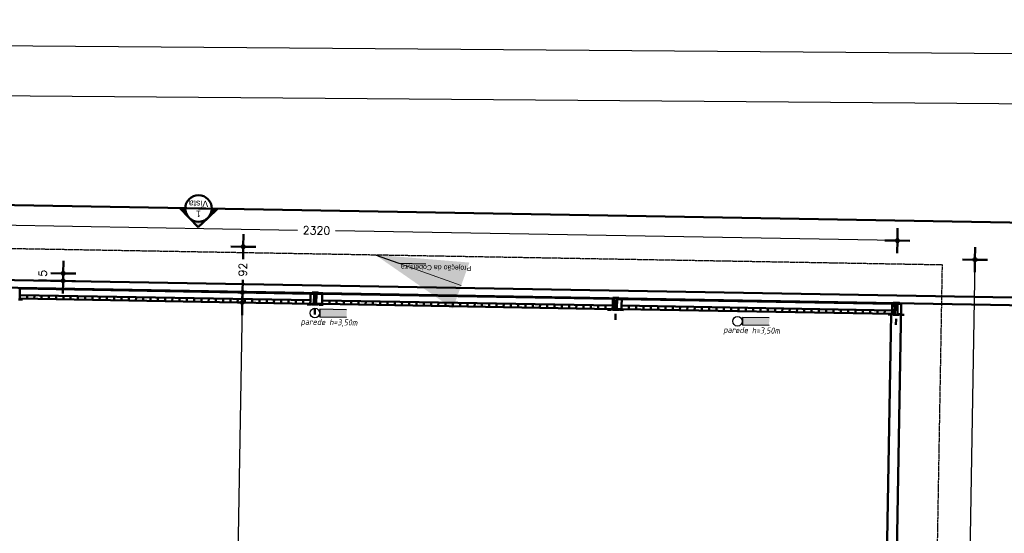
# Model space of a CAD drawing. Header units: inches. Extents: x -33917 to -601, y 26730 to 64098.
# Tile 17 of 80: x -27110 to -25145, y 32724 to 33750. Entities that reach past the tile are written whole.
import ezdxf
from ezdxf.enums import TextEntityAlignment as Align

# ---------------------------------------------------------------- set-up
doc = ezdxf.new("R2010")
doc.units = ezdxf.units.IN
doc.header["$LTSCALE"] = 0.8
doc.header["$MEASUREMENT"] = 0
doc.set_wipeout_variables(frame=1)
doc.header["$PDMODE"] = 2
doc.linetypes.add('HIDDEN', pattern=[0.375, 0.25, -0.125])
doc.linetypes.add('Linha Tracejada 2_1', pattern=[3, 2, -1])
for name, color, linetype in [('3d', 7, 'Continuous'), ('Incêndio_símbolos', 240, 'Continuous'), ('texto', 7, 'Continuous')]:
    doc.layers.add(name, color=color, linetype=linetype)
doc.layers.add('Parede', color=7, linetype='Continuous', lineweight=50)
doc.layers.add('Telhado', color=45, linetype='HIDDEN', lineweight=18)
doc.styles.add('GENERATED_STYLE_1', font='arial.ttf')
doc.styles.add('ISOCP', font='isocp.shx', dxfattribs={"oblique": 10})
doc.styles.add('R', font='romans.shx')
doc.dimstyles.new('100', dxfattribs={"dimscale": 2, "dimtxt": 14, "dimasz": 1, "dimexe": 1, "dimexo": 1, "dimgap": 5, "dimtad": 1, "dimdec": 0, "dimdsep": 46, "dimtxsty": 'R', "dimblk1": 'COTA', "dimblk2": 'COTA', "dimsah": 1, "dimcen": 1, "dimse1": 1, "dimse2": 1, "dimclrt": 7, "dimaunit": 1, "dimadec": 0, "dimazin": 0, "dimtfac": 1, "dimtdec": 0, "dimtmove": 2, "dimatfit": 3, "dimldrblk": 'COTA', "dimfxl": 1, "dimtolj": 1, "dimarcsym": 0})
doc.dimstyles.new('GENERATED_STYLE__7', dxfattribs={"dimtxt": 0.18, "dimasz": 182.4, "dimexe": 0.18, "dimexo": 0.0625, "dimgap": 0.09, "dimtad": 0, "dimtih": 1, "dimtoh": 1, "dimdec": 4, "dimzin": 0, "dimdsep": 46, "dimtxsty": 'Standard', "dimcen": 0.09, "dimadec": 0, "dimazin": 0, "dimtfac": 1, "dimtdec": 4, "dimtmove": 0, "dimatfit": 3, "dimldrblk": 'ARROWHEAD_5', "dimfxl": 1, "dimtolj": 1, "dimtzin": 0, "dimarcsym": 0})

# ---------------------------------------------------------------- blocks, each defined once
blk = doc.blocks.new('COTA')
h = blk.add_hatch(color=256)
h.paths.add_polyline_path([(0, 1.5, 0.414214), (-1.5, 0), (0, 0)])
h.paths.add_polyline_path([(1.5, 0), (0, 0), (0, -1.5, 0.414214)])
h.paths.add_polyline_path([(0, 1.5), (0, 0), (1.5, 0, 0.414214)])
h.paths.add_polyline_path([(0, 0), (-1.5, 0, 0.414214), (0, -1.5)])
for p, q in [((0, 12.5), (0, 0)), ((0, 0), (-12.5, 0)), ((0, -12.5), (0, 0)), ((0, 0), (12.5, 0))]:
    blk.add_line(p, q)
blk.add_circle((0, 0), 1.5)
blk = doc.blocks.new('*D19')
at = {"layer": 'Defpoints', "color": 0, "lineweight": -3, "transparency": 16777216}
for p in [(-25269, 33271.6), (-25294.8, 31788.9), (-25229.4, 31787.7)]:
    blk.add_point(p, dxfattribs=at)
at = {"layer": 'Parede', "color": 0, "lineweight": -2, "transparency": 16777216}
for p, q in [((-25203.5, 33268.5), (-25215.8, 32566.5)), ((-25229.3, 31789.7), (-25217.1, 32492.4))]:
    blk.add_line(p, q, dxfattribs=at)
at = {"layer": 'Parede', "color": 0, "lineweight": -2, "transparency": 16777216, "xscale": 2, "yscale": 2, "zscale": 2}
for p, rotation in [((-25203.5, 33270.5), 88.99999999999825), ((-25229.4, 31787.7), 268.9999999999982)]:
    blk.add_blockref('COTA', p, dxfattribs=dict(at, rotation=rotation))
at = {"layer": 'Parede', "color": 7, "transparency": 16777216, "insert": (-25216.4, 32529.5), "char_height": 16, "attachment_point": 5, "rotation": 89, "style": 'R'}
blk.add_mtext('\\A1;1483', dxfattribs=at)
blk = doc.blocks.new('*D24')
at = {"layer": 'Defpoints', "color": 0, "lineweight": -3, "transparency": 16777216}
for p in [(-25815.3, 33281.6), (-26665.6, 33205), (-26530.4, 33202.6)]:
    blk.add_point(p, dxfattribs=at)
at = {"layer": 'Parede', "color": 0, "lineweight": -2, "transparency": 16777216}
for p, q in [((-26664.1, 33294.5), (-26664.4, 33273.7)), ((-26665.6, 33207), (-26665.2, 33227.8))]:
    blk.add_line(p, q, dxfattribs=at)
at = {"layer": 'Parede', "color": 0, "lineweight": -2, "transparency": 16777216, "xscale": 2, "yscale": 2, "zscale": 2}
for p, rotation in [((-26664, 33296.5), 88.99999999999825), ((-26665.6, 33205), 268.9999999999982)]:
    blk.add_blockref('COTA', p, dxfattribs=dict(at, rotation=rotation))
at = {"layer": 'Parede', "color": 7, "transparency": 16777216, "insert": (-26664.8, 33250.7), "char_height": 16, "attachment_point": 5, "rotation": 89, "style": 'R'}
blk.add_mtext('\\A1;92', dxfattribs=at)
blk = doc.blocks.new('*D25')
at = {"layer": 'Defpoints', "color": 0, "lineweight": -3, "transparency": 16777216}
for p in [(-26530.7, 33182.6), (-26688, 31925.2), (-26363.6, 31919.5)]:
    blk.add_point(p, dxfattribs=at)
at = {"layer": 'Parede', "color": 0, "lineweight": -2, "transparency": 16777216}
for p, q in [((-26666, 33183), (-26676, 32609.1)), ((-26687.9, 31927.2), (-26677.3, 32535))]:
    blk.add_line(p, q, dxfattribs=at)
at = {"layer": 'Parede', "color": 0, "lineweight": -2, "transparency": 16777216, "xscale": 2, "yscale": 2, "zscale": 2}
for p, rotation in [((-26666, 33185), 88.99999999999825), ((-26688, 31925.2), 268.9999999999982)]:
    blk.add_blockref('COTA', p, dxfattribs=dict(at, rotation=rotation))
at = {"layer": 'Parede', "color": 7, "transparency": 16777216, "insert": (-26676.7, 32572.1), "char_height": 16, "attachment_point": 5, "rotation": 89, "style": 'R'}
blk.add_mtext('\\A1;1260', dxfattribs=at)
blk = doc.blocks.new('*D33')
at = {"layer": 'Defpoints', "color": 0, "lineweight": -3, "transparency": 16777216}
for p in [(-27678, 33349.1), (-27678.6, 33314.2), (-25358.9, 33273.7)]:
    blk.add_point(p, dxfattribs=at)
at = {"layer": 'Parede', "color": 0, "lineweight": -2, "transparency": 16777216}
for p, q in [((-27676, 33349.1), (-26556, 33329.5)), ((-25360.3, 33308.7), (-26479.6, 33328.2))]:
    blk.add_line(p, q, dxfattribs=at)
at = {"layer": 'Parede', "color": 0, "lineweight": -2, "transparency": 16777216, "xscale": 2, "yscale": 2, "zscale": 2}
for p, rotation in [((-27678, 33349.1), 179.0000000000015), ((-25358.3, 33308.6), 359.0000000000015)]:
    blk.add_blockref('COTA', p, dxfattribs=dict(at, rotation=rotation))
at = {"layer": 'Parede', "color": 7, "transparency": 16777216, "insert": (-26517.8, 33328.9), "char_height": 16, "attachment_point": 5, "rotation": 359, "style": 'R'}
blk.add_mtext('\\A1;2320', dxfattribs=at)
blk = doc.blocks.new('*D109')
at = {"layer": 'Defpoints', "color": 0, "lineweight": -3, "transparency": 16777216}
for p in [(-27023.3, 33243.2), (-27023.3, 33243.2), (-27070, 33229)]:
    blk.add_point(p, dxfattribs=at)
at = {"layer": 'Parede', "color": 0, "lineweight": -2, "transparency": 16777216}
for p, q in [((-27023.6, 33228.2), (-27023.3, 33243.2)), ((-27023.3, 33245.2), (-27023.3, 33247.2)), ((-27023.6, 33226.2), (-27023.7, 33224.2))]:
    blk.add_line(p, q, dxfattribs=at)
at = {"layer": 'Parede', "color": 0, "lineweight": -2, "transparency": 16777216, "xscale": 2, "yscale": 2, "zscale": 2}
for p, rotation in [((-27023.6, 33228.2), 88.99999999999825), ((-27023.3, 33243.2), 268.9999999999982)]:
    blk.add_blockref('COTA', p, dxfattribs=dict(at, rotation=rotation))
at = {"layer": 'Parede', "color": 7, "transparency": 16777216, "insert": (-27064.4, 33236.4), "char_height": 16, "attachment_point": 5, "rotation": 89, "style": 'R'}
blk.add_mtext('\\A1;15', dxfattribs=at)
blk = doc.blocks.new('ARROWHEAD_5')
at = {"linetype": 'Continuous', "lineweight": 0}
blk.add_hatch(color=0, dxfattribs=at).paths.add_polyline_path([(-1, 0.2679), (0, 0), (-1, -0.2679)])
at = {"color": 0, "linetype": 'Continuous', "lineweight": 0}
blk.add_line((0, 0), (-1, 0), dxfattribs=at)

msp = doc.modelspace()

# ---------------------------------------------------------------- hatches: boundary and pattern name
at = {"layer": '3d'}
msp.add_hatch(color=240, dxfattribs=at).paths.add_polyline_path([(-25614.438, 33138.855), (-25614.17, 33154.213), (-25667.41, 33155.142), (-25667.678, 33139.785)])
at = {"layer": 'Parede'}
for points in [[(-26790.705, 33373.463), (-26779.723, 33373.272, 0.19891237), (-26772.285, 33354.389)], [(-26715.716, 33372.154), (-26726.698, 33372.346, -0.19891237), (-26734.791, 33353.734)], [(-26734.791, 33353.734, -0.41421356), (-26772.285, 33354.389), (-26753.865, 33335.314)]]:
    msp.add_hatch(color=256, dxfattribs=at).paths.add_polyline_path(points)

# ---------------------------------------------------------------- linework, layer by layer
at = {"layer": '3d', "color": 240}
for p, q in [((-26457.958, 33155.136), (-26511.198, 33156.066)), ((-25667.41, 33155.142), (-25667.678, 33139.785)), ((-25614.17, 33154.213), (-25667.41, 33155.142)), ((-25614.438, 33138.855), (-25667.678, 33139.785))]:
    msp.add_line(p, q, dxfattribs=at)
msp.add_circle((-25677.506, 33147.637), 9.6, dxfattribs=at)
at = {"layer": 'Parede'}
for p, q in [((-28605.595, 33405.297), (-24526.086, 33334.435)), ((-26772.285, 33354.389), (-26790.705, 33373.463)), ((-26790.705, 33373.463), (-26779.723, 33373.272)), ((-26726.698, 33372.346), (-26779.723, 33373.272)), ((-26734.791, 33353.734), (-26715.716, 33372.154)), ((-26715.716, 33372.154), (-26726.698, 33372.346)), ((-26772.285, 33354.389), (-26753.865, 33335.314)), ((-26753.865, 33335.314), (-26734.791, 33353.734)), ((-27110.126, 33192.723), (-27110.003, 33199.722)), ((-27110.126, 33192.723), (-27110.003, 33199.722)), ((-27110.003, 33199.722), (-27109.777, 33212.72)), ((-27095.506, 33199.469), (-27095.628, 33192.47)), ((-27081.008, 33199.216), (-27081.13, 33192.217)), ((-27066.51, 33198.962), (-27066.632, 33191.964)), ((-27052.012, 33198.709), (-27052.134, 33191.71)), ((-27037.514, 33198.456), (-27037.637, 33191.457)), ((-27023.017, 33198.203), (-27023.139, 33191.204)), ((-27008.519, 33197.95), (-27008.641, 33190.951)), ((-26994.021, 33197.697), (-26994.143, 33190.698)), ((-26979.523, 33197.444), (-26979.645, 33190.445)), ((-26965.026, 33197.191), (-26965.148, 33190.192)), ((-26950.528, 33196.938), (-26950.65, 33189.939)), ((-26936.03, 33196.685), (-26936.152, 33189.686)), ((-26921.532, 33196.432), (-26921.654, 33189.433)), ((-26907.034, 33196.179), (-26907.157, 33189.18)), ((-26892.537, 33195.926), (-26892.659, 33188.927)), ((-26878.039, 33195.673), (-26878.161, 33188.674)), ((-26863.541, 33195.42), (-26863.663, 33188.421)), ((-26849.043, 33195.167), (-26849.165, 33188.168)), ((-26834.545, 33194.913), (-26834.668, 33187.915)), ((-26820.048, 33194.66), (-26820.17, 33187.662)), ((-26805.55, 33194.407), (-26805.672, 33187.408)), ((-26791.052, 33194.154), (-26791.174, 33187.155)), ((-26776.554, 33193.901), (-26776.676, 33186.902)), ((-26762.056, 33193.648), (-26762.179, 33186.649)), ((-26530.092, 33189.599), (-26529.865, 33202.597)), ((-27112.641, 33191.137), (-27104.642, 33190.997)), ((-26747.559, 33193.395), (-26747.681, 33186.396)), ((-26733.061, 33193.142), (-26733.183, 33186.143)), ((-26718.563, 33192.889), (-26718.685, 33185.89)), ((-26704.065, 33192.636), (-26704.187, 33185.637)), ((-26689.567, 33192.383), (-26689.69, 33185.384)), ((-26675.07, 33192.13), (-26675.192, 33185.131)), ((-26660.572, 33191.877), (-26660.694, 33184.878)), ((-26646.074, 33191.624), (-26646.196, 33184.625)), ((-26631.576, 33191.371), (-26631.698, 33184.372)), ((-26617.079, 33191.118), (-26617.201, 33184.119)), ((-26602.581, 33190.865), (-26602.703, 33183.866)), ((-26588.083, 33190.611), (-26588.205, 33183.613)), ((-26573.585, 33190.358), (-26573.707, 33183.359)), ((-26559.087, 33190.105), (-26559.21, 33183.106)), ((-26544.59, 33189.852), (-26544.712, 33182.853)), ((-26530.214, 33182.6), (-26530.092, 33189.599)), ((-26492.085, 33188.936), (-26492.207, 33181.937)), ((-26477.587, 33188.683), (-26477.709, 33181.684)), ((-26463.089, 33188.43), (-26463.211, 33181.431)), ((-26448.591, 33188.177), (-26448.714, 33181.178)), ((-26434.094, 33187.924), (-26434.216, 33180.925)), ((-26419.596, 33187.671), (-26419.718, 33180.672)), ((-26405.098, 33187.417), (-26405.22, 33180.419)), ((-26390.6, 33187.164), (-26390.722, 33180.165)), ((-26376.102, 33186.911), (-26376.225, 33179.912)), ((-26361.605, 33186.658), (-26361.727, 33179.659)), ((-26347.107, 33186.405), (-26347.229, 33179.406)), ((-26332.609, 33186.152), (-26332.731, 33179.153)), ((-26318.111, 33185.899), (-26318.233, 33178.9)), ((-26303.613, 33185.646), (-26303.736, 33178.647)), ((-26289.116, 33185.393), (-26289.238, 33178.394)), ((-26274.618, 33185.14), (-26274.74, 33178.141)), ((-26260.12, 33184.887), (-26260.242, 33177.888)), ((-26245.622, 33184.634), (-26245.744, 33177.635)), ((-26231.124, 33184.381), (-26231.247, 33177.382)), ((-26216.627, 33184.128), (-26216.749, 33177.129)), ((-26202.129, 33183.875), (-26202.251, 33176.876)), ((-26187.631, 33183.622), (-26187.753, 33176.623)), ((-26173.133, 33183.369), (-26173.255, 33176.37)), ((-26158.636, 33183.115), (-26158.758, 33176.117)), ((-26144.138, 33182.862), (-26144.26, 33175.863)), ((-26129.64, 33182.609), (-26129.762, 33175.61)), ((-26115.142, 33182.356), (-26115.264, 33175.357)), ((-26100.644, 33182.103), (-26100.767, 33175.104)), ((-26086.147, 33181.85), (-26086.269, 33174.851)), ((-26071.649, 33181.597), (-26071.771, 33174.598)), ((-26057.151, 33181.344), (-26057.273, 33174.345)), ((-26042.653, 33181.091), (-26042.775, 33174.092)), ((-26028.155, 33180.838), (-26028.278, 33173.839)), ((-26013.658, 33180.585), (-26013.78, 33173.586)), ((-25999.16, 33180.332), (-25999.282, 33173.333)), ((-25984.662, 33180.079), (-25984.784, 33173.08)), ((-25970.164, 33179.826), (-25970.286, 33172.827)), ((-25955.666, 33179.573), (-25955.789, 33172.574)), ((-25941.169, 33179.32), (-25941.291, 33172.321)), ((-25909.066, 33171.758), (-25908.944, 33178.757)), ((-25908.944, 33178.757), (-25908.717, 33191.755)), ((-25894.308, 33178.502), (-25894.43, 33171.503)), ((-25879.718, 33178.247), (-25879.84, 33171.248)), ((-25865.128, 33177.992), (-25865.25, 33170.993)), ((-25850.538, 33177.738), (-25850.66, 33170.739)), ((-25835.948, 33177.483), (-25836.07, 33170.484)), ((-25821.358, 33177.228), (-25821.481, 33170.229)), ((-25806.768, 33176.974), (-25806.891, 33169.975)), ((-25792.179, 33176.719), (-25792.301, 33169.72)), ((-25777.589, 33176.464), (-25777.711, 33169.465)), ((-25762.999, 33176.21), (-25763.121, 33169.211)), ((-25748.409, 33175.955), (-25748.531, 33168.956)), ((-25733.819, 33175.7), (-25733.941, 33168.701)), ((-25719.229, 33175.446), (-25719.351, 33168.447)), ((-25704.639, 33175.191), (-25704.761, 33168.192)), ((-25690.049, 33174.936), (-25690.172, 33167.937)), ((-25675.46, 33174.682), (-25675.582, 33167.683)), ((-25660.87, 33174.427), (-25660.992, 33167.428)), ((-25646.28, 33174.172), (-25646.402, 33167.173)), ((-25631.69, 33173.918), (-25631.812, 33166.919)), ((-25367.859, 33169.312), (-25367.632, 33182.31)), ((-25617.1, 33173.663), (-25617.222, 33166.664)), ((-25602.51, 33173.408), (-25602.632, 33166.409)), ((-25587.92, 33173.154), (-25588.042, 33166.155)), ((-25573.33, 33172.899), (-25573.453, 33165.9)), ((-25558.74, 33172.644), (-25558.863, 33165.645)), ((-25544.151, 33172.39), (-25544.273, 33165.391)), ((-25529.561, 33172.135), (-25529.683, 33165.136)), ((-25514.971, 33171.88), (-25515.093, 33164.881)), ((-25500.381, 33171.626), (-25500.503, 33164.627)), ((-25485.791, 33171.371), (-25485.913, 33164.372)), ((-25471.201, 33171.116), (-25471.323, 33164.117)), ((-25456.611, 33170.862), (-25456.733, 33163.863)), ((-25442.021, 33170.607), (-25442.144, 33163.608)), ((-25427.432, 33170.352), (-25427.554, 33163.353)), ((-25412.842, 33170.098), (-25412.964, 33163.099)), ((-25398.252, 33169.843), (-25398.374, 33162.844)), ((-25383.662, 33169.588), (-25383.784, 33162.589)), ((-25370.878, 33162.364), (-25363.349, 33162.233)), ((-25367.981, 33162.313), (-25367.859, 33169.312)), ((-25358.41, 33162.146), (-25350.881, 33162.015))]:
    msp.add_line(p, q, dxfattribs=at)
at = {"layer": 'Parede', "flags": 128}
for points in [[(-28586.336, 30304.373), (-28461.899, 33252.779), (-24976.594, 33192.238), (-24573.525, 32848.533), (-24231.365, 31044.808)], [(-28447.529, 33237.527), (-24982.234, 33177.334), (-24587.278, 32840.547), (-24246.102, 31042.012)], [(-26522.823, 33202.474), (-26529.865, 33202.597)], [(-26506.356, 33202.187), (-26517.884, 33202.388)], [(-26530.214, 33182.6), (-26523.172, 33182.477)], [(-26518.233, 33182.391), (-26506.705, 33182.19)], [(-25922.914, 33192.003), (-25926.444, 33192.065)], [(-25908.717, 33191.755), (-25917.975, 33191.917)], [(-25373.22, 31882.21), (-25350.532, 33182.012), (-25358.061, 33182.143)], [(-25363, 33182.23), (-25367.632, 33182.31)], [(-25926.793, 33172.068), (-25923.264, 33172.006)], [(-25918.324, 33171.92), (-25909.066, 33171.758)], [(-25370.878, 33162.364), (-25393.217, 31882.559)]]:
    msp.add_lwpolyline(points, dxfattribs=at)
at = {"layer": 'Parede'}
msp.add_circle((-26753.211, 33372.809), 26.517, dxfattribs=at)
for start, end in [(179, 224), (314, 359), (224, 314)]:
    msp.add_arc((-26753.211, 33372.809), 26.517, start, end, dxfattribs=at)
at = {"layer": 'texto'}
for points in [[(-33831.702, 26838.875), (-21020.354, 26738.875), (-21020.354, 33649.64), (-33831.702, 33749.64)], [(-33731.702, 26938.875), (-21120.354, 26838.875), (-21120.354, 33549.64), (-33731.702, 33649.64)]]:
    msp.add_lwpolyline(points, close=True, dxfattribs=at)

# ---------------------------------------------------------------- texts
at = {"layer": 'Incêndio_símbolos', "style": 'ISOCP', "oblique": 10, "width": 0.95}
for p in [(-26492.782, 33139.852), (-25649.262, 33123.571)]:
    msp.add_text('parede h=3,50m', height=12.10404, rotation=359, dxfattribs=at).set_placement(p, align=Align.CENTER)
at = {"layer": 'Parede', "rotation": 179, "style": 'GENERATED_STYLE_1'}
for s, insert, char_height, attachment_point in [('\\A1;Vista', (-26733.91, 33388.207), 12.5, 7), ('\\A1;1', (-26748.546, 33368.262), 12.5, 7), ('\\A1;Projeção da Cobertura', (-26209.131, 33248.139), 10, 1)]:
    msp.add_mtext(s, dxfattribs=dict(at, insert=insert, char_height=char_height, attachment_point=attachment_point))

# ---------------------------------------------------------------- dimensions: what is measured, and where the dimension line sits
at = {"layer": 'Parede'}
for base, p1, p2, angle, picture, middle in [((-27677.97, 33349.131), (-25358.933, 33273.673), (-27678.58, 33314.163), 179, '*D33', (-26517.819, 33328.881)), ((-25229.356, 31787.725), (-25268.955, 33271.644), (-25294.837, 31788.868), 269, '*D19', (-25216.409, 32529.484))]:
    dim = msp.add_linear_dim(base=base, p1=p1, p2=p2, angle=angle, dimstyle='100', override={"dimtxt": 8}, dxfattribs=at)
    dim.commit()
    dim.dimension.update_dxf_attribs({"geometry": picture, "text_midpoint": middle, "dimtype": 160})
dim = msp.add_linear_dim(base=(-27023.323, 33243.215), p1=(-27069.973, 33229.027), p2=(-27023.323, 33243.215), angle=89, dimstyle='100', override={"dimtxt": 8}, dxfattribs=at)
dim.commit()
dim.dimension.update_dxf_attribs({"geometry": '*D109', "text_midpoint": (-27064.447, 33236.432)})

# ---------------------------------------------------------------- leaders
msp.add_leader([(-26400.823, 33280.357), (-26353.546, 33263.411), (-26299.645, 33262.47)], dimstyle='GENERATED_STYLE__7', dxfattribs=at)

# ---------------------------------------------------------------- next in the draw order: wipeouts: each hides what was drawn before it
for points in [[(-26526.311, 33204.906), (-26526.316, 33204.656), (-26526.222, 33204.392), (-26525.978, 33204.254), (-26523.144, 33203.807), (-26522.9, 33203.669), (-26522.807, 33203.405), (-26523.175, 33182.287), (-26523.278, 33182.026), (-26523.527, 33181.897), (-26526.374, 33181.549), (-26526.623, 33181.42), (-26526.726, 33181.159), (-26526.73, 33180.909), (-26523.201, 33180.848), (-26518.261, 33180.762), (-26514.732, 33180.7), (-26514.728, 33180.949), (-26514.821, 33181.214), (-26515.065, 33181.352), (-26517.899, 33181.799), (-26518.143, 33181.937), (-26518.236, 33182.201), (-26517.868, 33203.319), (-26517.765, 33203.579), (-26517.516, 33203.709), (-26514.669, 33204.057), (-26514.42, 33204.186), (-26514.317, 33204.447), (-26514.313, 33204.696), (-26517.842, 33204.758), (-26522.782, 33204.844)], [(-25926.403, 33194.434), (-25926.407, 33194.185), (-25926.313, 33193.921), (-25926.069, 33193.783), (-25923.236, 33193.336), (-25922.992, 33193.198), (-25922.898, 33192.933), (-25923.267, 33171.816), (-25923.37, 33171.555), (-25923.618, 33171.426), (-25926.466, 33171.078), (-25926.714, 33170.948), (-25926.817, 33170.687), (-25926.821, 33170.438), (-25923.292, 33170.376), (-25918.353, 33170.29), (-25914.823, 33170.229), (-25914.819, 33170.478), (-25914.913, 33170.742), (-25915.156, 33170.88), (-25917.99, 33171.327), (-25918.234, 33171.465), (-25918.328, 33171.729), (-25917.959, 33192.847), (-25917.856, 33193.108), (-25917.608, 33193.237), (-25914.76, 33193.585), (-25914.512, 33193.715), (-25914.409, 33193.975), (-25914.404, 33194.225), (-25917.934, 33194.287), (-25922.873, 33194.373)], [(-25366.488, 33184.661), (-25366.492, 33184.412), (-25366.399, 33184.147), (-25366.155, 33184.009), (-25363.321, 33183.562), (-25363.077, 33183.424), (-25362.984, 33183.16), (-25363.352, 33162.042), (-25363.455, 33161.782), (-25363.704, 33161.652), (-25366.551, 33161.304), (-25366.8, 33161.175), (-25366.902, 33160.914), (-25366.907, 33160.665), (-25363.377, 33160.603), (-25358.438, 33160.517), (-25354.909, 33160.455), (-25354.904, 33160.705), (-25354.998, 33160.969), (-25355.242, 33161.107), (-25358.075, 33161.554), (-25358.319, 33161.692), (-25358.413, 33161.956), (-25358.044, 33183.074), (-25357.942, 33183.335), (-25357.693, 33183.464), (-25354.845, 33183.812), (-25354.597, 33183.941), (-25354.494, 33184.202), (-25354.49, 33184.452), (-25358.019, 33184.513), (-25362.958, 33184.599)]]:
    msp.add_wipeout(points).dxf.layer = 'Parede'

# ---------------------------------------------------------------- next in the draw order: hatches: boundary and pattern name
at = {"layer": '3d'}
msp.add_hatch(color=240, dxfattribs=at).paths.add_polyline_path([(-26457.958, 33155.136), (-26457.69, 33170.494), (-26510.93, 33171.423), (-26511.198, 33156.066)])
at = {"layer": 'Parede'}
h = msp.add_hatch(dxfattribs=at)
h.set_pattern_fill('AÇO', color=256, scale=0.1, angle=179, style=0, pattern_type=2)
h.set_pattern_definition([(224, (-7522.597, 33218.218), (7.814907, -8.092573), []), (224, (-7519.992, 33215.52), (7.814907, -8.092573), [])])
h.paths.add_polyline_path([(-26526.311, 33204.906), (-26526.316, 33204.656), (-26526.222, 33204.392), (-26525.978, 33204.254), (-26523.144, 33203.807), (-26522.9, 33203.669), (-26522.807, 33203.405), (-26523.175, 33182.287), (-26523.278, 33182.026), (-26523.527, 33181.897), (-26526.374, 33181.549), (-26526.623, 33181.42), (-26526.726, 33181.159), (-26526.73, 33180.909), (-26523.201, 33180.848), (-26518.261, 33180.762), (-26514.732, 33180.7), (-26514.728, 33180.949), (-26514.821, 33181.214), (-26515.065, 33181.352), (-26517.899, 33181.799), (-26518.143, 33181.937), (-26518.236, 33182.201), (-26517.868, 33203.319), (-26517.765, 33203.579), (-26517.516, 33203.709), (-26514.669, 33204.057), (-26514.42, 33204.186), (-26514.317, 33204.447), (-26514.313, 33204.696), (-26517.842, 33204.758), (-26522.782, 33204.844)])

# ---------------------------------------------------------------- next in the draw order: linework, layer by layer
at = {"layer": '3d', "color": 240}
for p, q in [((-26510.93, 33171.423), (-26511.198, 33156.066)), ((-26457.69, 33170.494), (-26510.93, 33171.423))]:
    msp.add_line(p, q, dxfattribs=at)
msp.add_circle((-26521.026, 33163.918), 9.6, dxfattribs=at)
at = {"layer": 'Parede'}
for p, q in [((-27110.003, 33199.722), (-26530.092, 33189.599)), ((-27109.777, 33212.72), (-26529.865, 33202.597)), ((-26530.092, 33189.599), (-26529.865, 33202.597)), ((-26520.591, 33188.804), (-26520.382, 33200.802)), ((-26506.583, 33189.189), (-26506.356, 33202.187)), ((-26506.356, 33202.187), (-25926.444, 33192.065)), ((-27110.126, 33192.723), (-26530.214, 33182.6)), ((-27110.126, 33192.723), (-26530.214, 33182.6)), ((-26528.73, 33180.944), (-26536.729, 33181.084)), ((-26530.214, 33182.6), (-26530.092, 33189.599)), ((-26530.214, 33182.6), (-26530.092, 33189.599)), ((-26512.732, 33180.665), (-26504.733, 33180.525)), ((-26506.705, 33182.19), (-26506.583, 33189.189)), ((-26506.705, 33182.19), (-26506.583, 33189.189)), ((-26506.705, 33182.19), (-25926.793, 33172.068)), ((-26506.705, 33182.19), (-25926.793, 33172.068)), ((-26506.583, 33189.189), (-25926.671, 33179.066)), ((-25926.793, 33172.068), (-25926.671, 33179.066)), ((-25926.793, 33172.068), (-25926.671, 33179.066)), ((-25926.671, 33179.066), (-25926.444, 33192.065)), ((-25920.683, 33178.332), (-25920.473, 33190.33)), ((-25909.066, 33171.758), (-25908.944, 33178.757)), ((-25909.066, 33171.758), (-25908.944, 33178.757)), ((-25908.944, 33178.757), (-25908.717, 33191.755)), ((-25908.944, 33178.757), (-25369.026, 33169.333)), ((-25908.717, 33191.755), (-25368.799, 33182.331)), ((-25369.026, 33169.333), (-25368.799, 33182.331)), ((-25360.768, 33168.559), (-25360.559, 33180.557)), ((-26520.871, 33172.806), (-26521.08, 33160.808)), ((-25928.821, 33170.473), (-25936.82, 33170.613)), ((-25920.962, 33162.335), (-25921.171, 33150.336)), ((-25912.824, 33170.194), (-25904.825, 33170.054)), ((-25909.066, 33171.758), (-25369.148, 33162.334)), ((-25909.066, 33171.758), (-25369.148, 33162.334)), ((-25368.906, 33160.7), (-25376.905, 33160.839)), ((-25369.148, 33162.334), (-25369.026, 33169.333)), ((-25369.148, 33162.334), (-25369.026, 33169.333)), ((-25352.909, 33160.42), (-25344.91, 33160.281)), ((-25361.047, 33152.561), (-25361.257, 33140.563))]:
    msp.add_line(p, q, dxfattribs=at)
at = {"layer": 'Parede', "flags": 128}
for points in [[(-26526.311, 33204.906), (-26526.316, 33204.656), (-26526.222, 33204.392), (-26525.978, 33204.254), (-26523.144, 33203.807), (-26522.9, 33203.669), (-26522.807, 33203.405), (-26523.175, 33182.287), (-26523.278, 33182.026), (-26523.527, 33181.897), (-26526.374, 33181.549), (-26526.623, 33181.42), (-26526.726, 33181.159), (-26526.73, 33180.909), (-26523.201, 33180.848), (-26518.261, 33180.762), (-26514.732, 33180.7), (-26514.728, 33180.949), (-26514.821, 33181.214), (-26515.065, 33181.352), (-26517.899, 33181.799), (-26518.143, 33181.937), (-26518.236, 33182.201), (-26517.868, 33203.319), (-26517.765, 33203.579), (-26517.516, 33203.709), (-26514.669, 33204.057), (-26514.42, 33204.186), (-26514.317, 33204.447), (-26514.313, 33204.696), (-26517.842, 33204.758), (-26522.782, 33204.844)], [(-25926.403, 33194.434), (-25926.407, 33194.185), (-25926.313, 33193.921), (-25926.069, 33193.783), (-25923.236, 33193.336), (-25922.992, 33193.198), (-25922.898, 33192.933), (-25923.267, 33171.816), (-25923.37, 33171.555), (-25923.618, 33171.426), (-25926.466, 33171.078), (-25926.714, 33170.948), (-25926.817, 33170.687), (-25926.821, 33170.438), (-25923.292, 33170.376), (-25918.353, 33170.29), (-25914.823, 33170.229), (-25914.819, 33170.478), (-25914.913, 33170.742), (-25915.156, 33170.88), (-25917.99, 33171.327), (-25918.234, 33171.465), (-25918.328, 33171.729), (-25917.959, 33192.847), (-25917.856, 33193.108), (-25917.608, 33193.237), (-25914.76, 33193.585), (-25914.512, 33193.715), (-25914.409, 33193.975), (-25914.404, 33194.225), (-25917.934, 33194.287), (-25922.873, 33194.373)], [(-25366.488, 33184.661), (-25366.492, 33184.412), (-25366.399, 33184.147), (-25366.155, 33184.009), (-25363.321, 33183.562), (-25363.077, 33183.424), (-25362.984, 33183.16), (-25363.352, 33162.042), (-25363.455, 33161.782), (-25363.704, 33161.652), (-25366.551, 33161.304), (-25366.8, 33161.175), (-25366.902, 33160.914), (-25366.907, 33160.665), (-25363.377, 33160.603), (-25358.438, 33160.517), (-25354.909, 33160.455), (-25354.904, 33160.705), (-25354.998, 33160.969), (-25355.242, 33161.107), (-25358.075, 33161.554), (-25358.319, 33161.692), (-25358.413, 33161.956), (-25358.044, 33183.074), (-25357.942, 33183.335), (-25357.693, 33183.464), (-25354.845, 33183.812), (-25354.597, 33183.941), (-25354.494, 33184.202), (-25354.49, 33184.452), (-25358.019, 33184.513), (-25362.958, 33184.599)]]:
    msp.add_lwpolyline(points, close=True, dxfattribs=at)
at = {"layer": 'Telhado', "color": 7, "linetype": 'Linha Tracejada 2_1', "lineweight": -3, "flags": 128}
msp.add_lwpolyline([(-27781.515, 32573.887), (-27768.767, 33304.235), (-25269.148, 33260.604), (-25281.896, 32530.256)], dxfattribs=at)

# ---------------------------------------------------------------- next in the draw order: dimensions: what is measured, and where the dimension line sits
at = {"layer": 'Parede'}
for base, p1, p2, picture, middle in [((-26665.638, 33204.967), (-25815.251, 33281.638), (-26530.352, 33202.606), '*D24', (-26664.84, 33250.711)), ((-26687.977, 31925.162), (-26530.701, 33182.609), (-26363.553, 31919.499), '*D25', (-26676.686, 32572.064))]:
    dim = msp.add_linear_dim(base=base, p1=p1, p2=p2, angle=269, dimstyle='100', override={"dimtxt": 8}, dxfattribs=at)
    dim.commit()
    dim.dimension.update_dxf_attribs({"geometry": picture, "text_midpoint": middle, "dimtype": 160})

doc.saveas('drawing.dxf')
